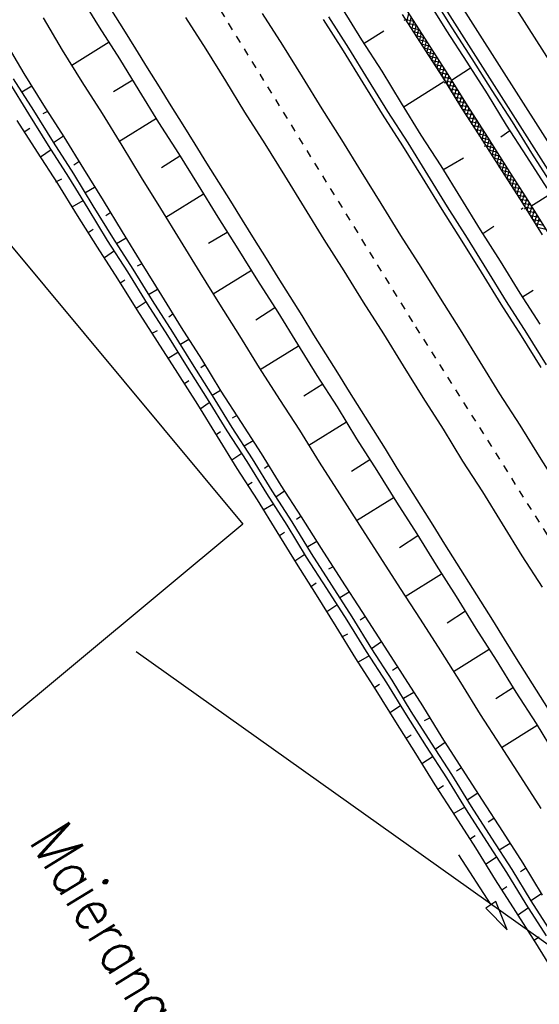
# Model space of a CAD drawing. Extents: x 448150 to 449332, y 437108 to 438384.
# Tile 104 of 172: x 448571 to 448606, y 437634 to 437700. Entities that reach past the tile are written whole.
import ezdxf

# ---------------------------------------------------------------- set-up
doc = ezdxf.new("R2010")
doc.units = 0
doc.header["$LTSCALE"] = 2
doc.header["$MEASUREMENT"] = 0
doc.linetypes.add('ACAD_ISO10W100W', pattern=[0.5, 0.25, -0.25])
doc.linetypes.add('AUSGEZOGEN', pattern=[0])
doc.layers.get('0').update_dxf_attribs({"linetype": 'AUSGEZOGEN'})
for name, color, linetype in [('BW-SCHRIFT', 250, 'AUSGEZOGEN'), ('DB-Bahnachse', 7, 'CONTINUOUS'), ('DB-Bestand', 8, 'CONTINUOUS'), ('DB-Boeschungen', 15, 'CONTINUOUS'), ('DB-Gleisachsen', 7, 'CONTINUOUS'), ('DB-GRABEN', 15, 'AUSGEZOGEN'), ('DB-Kabelanlagen', 15, 'CONTINUOUS'), ('DB-LS-Waende', 15, 'CONTINUOUS'), ('DB-Wegboeschungen', 15, 'CONTINUOUS'), ('DB-Wege', 15, 'CONTINUOUS'), ('FBRTOP', 250, 'AUSGEZOGEN'), ('SCHLITZRINNE', 200, 'AUSGEZOGEN'), ('STROMLTG', 4, 'AUSGEZOGEN')]:
    doc.layers.add(name, color=color, linetype=linetype)
doc.styles.add('ROMANS', font='romans.shx', dxfattribs={"width": 0.8})

# ---------------------------------------------------------------- blocks, each defined once
blk = doc.blocks.new('*X213')
at = {"color": 0, "linetype": 'ByBlock'}
for p, q in [((-504717, -436304), (-504305, -435893)), ((-504391, -436297), (-503980, -435886)), ((-503988, -436287), (-504381, -435894)), ((-503677, -436280), (-504070, -435887)), ((-504065, -436289), (-503655, -435879)), ((-503366, -436272), (-503758, -435881)), ((-503739, -436281), (-503330, -435872)), ((-503056, -436265), (-503447, -435874)), ((-503413, -436274), (-503004, -435865)), ((-502745, -436258), (-503135, -435867)), ((-503087, -436266), (-502679, -435858)), ((-502434, -436251), (-502824, -435861)), ((-502762, -436258), (-502354, -435851)), ((-502117, -436249), (-502512, -435854)), ((-502436, -436251), (-502035, -435849)), ((-501800, -436248), (-502198, -435850)), ((-502116, -436249), (-501715, -435848)), ((-501482, -436248), (-501881, -435849)), ((-501797, -436248), (-501396, -435847)), ((-501164, -436247), (-501564, -435848)), ((-501478, -436248), (-501077, -435846)), ((-500847, -436247), (-501246, -435847)), ((-501160, -436247), (-500758, -435845)), ((-500529, -436246), (-500929, -435846)), ((-500841, -436247), (-500438, -435844)), ((-500211, -436246), (-500612, -435845)), ((-500522, -436246), (-500119, -435843)), ((-499893, -436245), (-500295, -435844)), ((-500204, -436246), (-499798, -435840)), ((-499582, -436239), (-499978, -435843)), ((-499885, -436245), (-499473, -435833)), ((-499270, -436232), (-499665, -435838)), ((-499560, -436238), (-499148, -435827)), ((-498959, -436226), (-499353, -435831)), ((-499235, -436231), (-498823, -435820)), ((-498647, -436219), (-499042, -435824)), ((-498909, -436224), (-498498, -435813)), ((-498336, -436212), (-498730, -435818)), ((-498584, -436217), (-498172, -435806)), ((-498024, -436205), (-498419, -435811)), ((-498259, -436210), (-497847, -435799)), ((-497713, -436199), (-498107, -435804)), ((-497934, -436204), (-497522, -435792)), ((-497401, -436192), (-497796, -435797)), ((-497609, -436197), (-497197, -435785)), ((-497090, -436185), (-497484, -435791)), ((-497283, -436189), (-496872, -435778)), ((-496779, -436178), (-497173, -435784)), ((-496958, -436182), (-496546, -435771)), ((-496468, -436170), (-496861, -435777)), ((-496632, -436174), (-496221, -435764)), ((-496157, -436163), (-496550, -435771)), ((-496306, -436166), (-495896, -435757)), ((-495846, -436156), (-496238, -435764)), ((-495980, -436159), (-495571, -435750)), ((-495536, -436148), (-495927, -435757)), ((-495654, -436151), (-495246, -435743)), ((-495225, -436141), (-495615, -435751)), ((-495328, -436143), (-494921, -435736)), ((-494914, -436134), (-495304, -435744)), ((-495002, -436136), (-494595, -435729)), ((-494602, -436127), (-494992, -435737)), ((-494291, -436120), (-494681, -435731)), ((-494677, -436129), (-494270, -435722)), ((-493979, -436114), (-494369, -435724)), ((-494352, -436122), (-493945, -435715)), ((-493668, -436107), (-494058, -435717)), ((-494027, -436115), (-493620, -435708)), ((-493356, -436100), (-493746, -435710)), ((-493701, -436108), (-493295, -435701)), ((-493045, -436094), (-493435, -435704)), ((-493376, -436101), (-492969, -435694)), ((-492733, -436087), (-493123, -435697)), ((-493051, -436094), (-492644, -435687)), ((-492422, -436080), (-492812, -435690)), ((-492726, -436087), (-492320, -435680)), ((-492105, -436079), (-492500, -435684)), ((-492401, -436080), (-492000, -435679)), ((-491787, -436078), (-492185, -435680)), ((-492082, -436079), (-491681, -435678)), ((-491469, -436078), (-491868, -435679)), ((-491763, -436078), (-491362, -435677)), ((-491152, -436077), (-491551, -435678)), ((-491444, -436078), (-491043, -435676)), ((-490834, -436077), (-491234, -435677)), ((-491126, -436077), (-490724, -435675)), ((-490516, -436076), (-490917, -435676)), ((-490807, -436077), (-490404, -435674)), ((-490488, -436076), (-490085, -435673)), ((-506790, -436349), (-507185, -435954)), ((-506993, -436353), (-506581, -435941)), ((-506479, -436342), (-506873, -435948)), ((-506668, -436346), (-506256, -435934)), ((-506167, -436336), (-506562, -435941)), ((-506343, -436339), (-505931, -435927)), ((-505856, -436329), (-506250, -435934)), ((-506018, -436332), (-505606, -435920)), ((-505544, -436322), (-505939, -435928)), ((-505693, -436325), (-505281, -435913)), ((-505233, -436316), (-505627, -435921)), ((-505367, -436318), (-504955, -435906)), ((-504921, -436309), (-505316, -435914)), ((-505042, -436311), (-504630, -435899)), ((-504610, -436302), (-505004, -435908)), ((-504299, -436294), (-504693, -435901))]:
    blk.add_line(p, q, dxfattribs=at)

msp = doc.modelspace()

# ---------------------------------------------------------------- hatches: boundary and pattern name
at = {"layer": 'SCHLITZRINNE'}
h = msp.add_hatch(dxfattribs=at)
h.set_pattern_fill('_USER', color=256, scale=1.5, angle=45, style=0, pattern_type=0)
h.set_pattern_definition([(0.19809, (448696.2442, 437758.0261), (-0.005186, 1.499991), [])])
edge = h.paths.add_edge_path()
edge.add_arc((450103.943, 439168.643), 1992.851, 225.253931, 225.326505)
edge.add_arc((450104.379, 439169.084), 1993.471, 225.326505, 225.685513)
edge.add_arc((450114.112, 439179.052), 2007.404, 225.685514, 226.043274)
edge.add_arc((450116.374, 439181.397), 2010.661, 226.043274, 226.400342)
edge.add_arc((450108.345, 439172.967), 1999.019, 226.400342, 226.758448)
edge.add_arc((450107.359, 439171.918), 1997.58, 226.758448, 227.116898)
edge.add_arc((450114.22, 439179.306), 2007.663, 227.116898, 227.474446)
edge.add_arc((450112.044, 439176.933), 2004.443, 227.474446, 227.83238)
edge.add_arc((450107.824, 439172.273), 1998.156, 227.83238, 228.190877)
edge.add_arc((450107.663, 439172.094), 1997.915, 228.190877, 228.549748)
edge.add_arc((450107.034, 439171.381), 1996.965, 228.549748, 228.908704)
edge.add_arc((450111.572, 439176.585), 2003.869, 228.908704, 229.265964)
edge.add_arc((450119.093, 439185.318), 2015.394, 229.265964, 229.6222)
edge.add_arc((450115.134, 439180.663), 2009.284, 229.6222, 229.979919)
edge.add_arc((450101.808, 439164.793), 1988.56, 229.979919, 230.339497)
edge.add_arc((450135.905, 439205.921), 2041.985, 230.339497, 230.699144)
edge.add_arc((450015.788, 439059.171), 1852.343, 230.699144, 231.076753)
edge.add_arc((450440.038, 439584.513), 2527.6, 231.076753, 231.41321)
edge.add_arc((449605.176, 438538.206), 1189.037, 231.413211, 231.903765)
edge.add_arc((451876.599, 441435.451), 4870.53, 231.903765, 232.054115)
edge.add_arc((449764.385, 438726.671), 1435.572, 232.054115, 232.331051)
edge.add_arc((663048.573, 714993.472), 350453.466, 232.33105148, 232.33182369)
edge.add_arc((452105.708, 441751.773), 5260.885, 232.331837, 232.33814)
edge.add_arc((1083717.784, 1260087.558), 1038995.508, 232.338139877, 232.338829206)
edge.add_arc((362297.748, 325361.769), 141749.668, 52.33595822, 52.34101086, ccw=False)
edge.add_arc((130991.073, 25697.409), 520301.522, 52.33458173, 52.33595822, ccw=False)
edge.add_arc((597397.743, 629905.021), 242982.187, 232.33379622, 232.33674373)
edge.add_arc((1091510.304, 1270060.009), 1051651.236, 232.336743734, 232.337424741)
edge.add_arc((63904.407, -61307.138), 630166.935, 52.33651599, 52.337652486, ccw=False)
edge.add_line((448950.678, 437541.271), (448965.933, 437529.496))
edge.add_arc((450103.943, 439168.643), 1993.351, 225.253931, 225.326505)
edge.add_arc((450104.379, 439169.084), 1993.971, 225.326505, 225.633952)
h = msp.add_hatch(dxfattribs=at)
h.set_pattern_fill('_USER', color=256, scale=1.5, angle=45, style=0, pattern_type=0)
h.set_pattern_definition([(1.0848, (448717.7677, 437736.8698), (-0.0283982, 1.4997312), [])])
edge = h.paths.add_edge_path()
edge.add_arc((450104.379, 439169.084), 1993.971, 225.677136, 225.685513)
edge.add_arc((450114.112, 439179.052), 2007.904, 225.685514, 226.043274)
edge.add_arc((450116.374, 439181.397), 2011.161, 226.043274, 226.348764)
edge.add_arc((450103.943, 439168.643), 1992.851, 225.253931, 225.326505)
edge.add_arc((450104.379, 439169.084), 1993.471, 225.326505, 225.685513)
edge.add_arc((450114.112, 439179.052), 2007.404, 225.685514, 226.043274)
edge.add_arc((450116.374, 439181.397), 2010.661, 226.043274, 226.400342)
edge.add_arc((450108.345, 439172.967), 1999.019, 226.400342, 226.758448)
edge.add_arc((450107.359, 439171.918), 1997.58, 226.758448, 227.116898)
edge.add_arc((450114.22, 439179.306), 2007.663, 227.116898, 227.474446)
edge.add_arc((450112.044, 439176.933), 2004.443, 227.474446, 227.83238)
edge.add_arc((450107.824, 439172.273), 1998.156, 227.83238, 228.190877)
edge.add_arc((450107.663, 439172.094), 1997.915, 228.190877, 228.549748)
edge.add_arc((450107.034, 439171.381), 1996.965, 228.549748, 228.908704)
edge.add_arc((450111.572, 439176.585), 2003.869, 228.908704, 229.265964)
edge.add_arc((450119.093, 439185.318), 2015.394, 229.265964, 229.6222)
edge.add_arc((450115.134, 439180.663), 2009.284, 229.6222, 229.979919)
edge.add_arc((450101.808, 439164.793), 1988.56, 229.979919, 230.339497)
edge.add_arc((450135.905, 439205.921), 2041.985, 230.339497, 230.699144)
edge.add_arc((450015.788, 439059.171), 1852.343, 230.699144, 231.076753)
edge.add_arc((450440.038, 439584.513), 2527.6, 231.076753, 231.41321)
edge.add_arc((449605.176, 438538.206), 1189.037, 231.413211, 231.903765)
edge.add_arc((451876.599, 441435.451), 4870.53, 231.903765, 232.054115)
edge.add_arc((449764.385, 438726.671), 1435.572, 232.054115, 232.331051)
edge.add_arc((663048.573, 714993.472), 350453.466, 232.33105148, 232.33182369)
edge.add_arc((452105.708, 441751.773), 5260.885, 232.331837, 232.33814)
edge.add_arc((1083717.784, 1260087.558), 1038995.508, 232.338139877, 232.338829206)
edge.add_arc((362297.748, 325361.769), 141749.668, 52.33595822, 52.34101086, ccw=False)
edge.add_arc((130991.073, 25697.409), 520301.522, 52.33458173, 52.33595822, ccw=False)
edge.add_arc((597397.743, 629905.021), 242982.187, 232.33379622, 232.33674373)
edge.add_arc((1091510.304, 1270060.009), 1051651.236, 232.336743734, 232.337424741)
edge.add_arc((63904.407, -61307.138), 630166.935, 52.33651599, 52.337652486, ccw=False)
edge.add_line((448950.678, 437541.271), (448965.933, 437529.496))
h = msp.add_hatch(dxfattribs=at)
h.set_pattern_fill('_USER', color=256, scale=1.5, angle=45, style=0, pattern_type=0)
h.set_pattern_definition([(1.92282, (448737.9663, 437717.5835), (-0.05033, 1.4991554), [])])
edge = h.paths.add_edge_path()
edge.add_arc((450116.374, 439181.397), 2011.161, 226.391578, 226.400342)
edge.add_arc((450108.345, 439172.967), 1999.519, 226.400342, 226.758448)
edge.add_arc((450107.359, 439171.918), 1998.08, 226.758448, 227.116898)
edge.add_arc((450114.22, 439179.306), 2008.163, 227.116898, 227.474446)
edge.add_arc((450112.044, 439176.933), 2004.943, 227.474446, 227.83238)
edge.add_arc((450107.824, 439172.273), 1998.656, 227.83238, 228.068653)
edge.add_arc((450103.943, 439168.643), 1992.851, 225.253931, 225.326505)
edge.add_arc((450104.379, 439169.084), 1993.471, 225.326505, 225.685513)
edge.add_arc((450114.112, 439179.052), 2007.404, 225.685514, 226.043274)
edge.add_arc((450116.374, 439181.397), 2010.661, 226.043274, 226.400342)
edge.add_arc((450108.345, 439172.967), 1999.019, 226.400342, 226.758448)
edge.add_arc((450107.359, 439171.918), 1997.58, 226.758448, 227.116898)
edge.add_arc((450114.22, 439179.306), 2007.663, 227.116898, 227.474446)
edge.add_arc((450112.044, 439176.933), 2004.443, 227.474446, 227.83238)
edge.add_arc((450107.824, 439172.273), 1998.156, 227.83238, 228.190877)
edge.add_arc((450107.663, 439172.094), 1997.915, 228.190877, 228.549748)
edge.add_arc((450107.034, 439171.381), 1996.965, 228.549748, 228.908704)
edge.add_arc((450111.572, 439176.585), 2003.869, 228.908704, 229.265964)
edge.add_arc((450119.093, 439185.318), 2015.394, 229.265964, 229.6222)
edge.add_arc((450115.134, 439180.663), 2009.284, 229.6222, 229.979919)
edge.add_arc((450101.808, 439164.793), 1988.56, 229.979919, 230.339497)
edge.add_arc((450135.905, 439205.921), 2041.985, 230.339497, 230.699144)
edge.add_arc((450015.788, 439059.171), 1852.343, 230.699144, 231.076753)
edge.add_arc((450440.038, 439584.513), 2527.6, 231.076753, 231.41321)
edge.add_arc((449605.176, 438538.206), 1189.037, 231.413211, 231.903765)
edge.add_arc((451876.599, 441435.451), 4870.53, 231.903765, 232.054115)
edge.add_arc((449764.385, 438726.671), 1435.572, 232.054115, 232.331051)
edge.add_arc((663048.573, 714993.472), 350453.466, 232.33105148, 232.33182369)
edge.add_arc((452105.708, 441751.773), 5260.885, 232.331837, 232.33814)
edge.add_arc((1083717.784, 1260087.558), 1038995.508, 232.338139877, 232.338829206)
edge.add_arc((362297.748, 325361.769), 141749.668, 52.33595822, 52.34101086, ccw=False)
edge.add_arc((130991.073, 25697.409), 520301.522, 52.33458173, 52.33595822, ccw=False)
edge.add_arc((597397.743, 629905.021), 242982.187, 232.33379622, 232.33674373)
edge.add_arc((1091510.304, 1270060.009), 1051651.236, 232.336743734, 232.337424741)
edge.add_arc((63904.407, -61307.138), 630166.935, 52.33651599, 52.337652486, ccw=False)
edge.add_line((448950.678, 437541.271), (448965.933, 437529.496))
h = msp.add_hatch(dxfattribs=at)
h.set_pattern_fill('_USER', color=256, scale=1.5, angle=45, style=0, pattern_type=0)
h.set_pattern_definition([(5.43336, (448830.8072, 437635.437), (-0.142032, 1.4932605), [])])
edge = h.paths.add_edge_path()
edge.add_arc((450115.134, 439180.663), 2009.784, 229.703318, 229.979919)
edge.add_arc((450101.808, 439164.793), 1989.06, 229.979919, 230.339497)
edge.add_arc((450135.905, 439205.921), 2042.485, 230.339497, 230.699144)
edge.add_arc((450015.788, 439059.171), 1852.843, 230.699144, 231.076753)
edge.add_arc((450440.038, 439584.513), 2528.1, 231.076753, 231.211068)
edge.add_arc((450103.943, 439168.643), 1992.851, 225.253931, 225.326505)
edge.add_arc((450104.379, 439169.084), 1993.471, 225.326505, 225.685513)
edge.add_arc((450114.112, 439179.052), 2007.404, 225.685514, 226.043274)
edge.add_arc((450116.374, 439181.397), 2010.661, 226.043274, 226.400342)
edge.add_arc((450108.345, 439172.967), 1999.019, 226.400342, 226.758448)
edge.add_arc((450107.359, 439171.918), 1997.58, 226.758448, 227.116898)
edge.add_arc((450114.22, 439179.306), 2007.663, 227.116898, 227.474446)
edge.add_arc((450112.044, 439176.933), 2004.443, 227.474446, 227.83238)
edge.add_arc((450107.824, 439172.273), 1998.156, 227.83238, 228.190877)
edge.add_arc((450107.663, 439172.094), 1997.915, 228.190877, 228.549748)
edge.add_arc((450107.034, 439171.381), 1996.965, 228.549748, 228.908704)
edge.add_arc((450111.572, 439176.585), 2003.869, 228.908704, 229.265964)
edge.add_arc((450119.093, 439185.318), 2015.394, 229.265964, 229.6222)
edge.add_arc((450115.134, 439180.663), 2009.284, 229.6222, 229.979919)
edge.add_arc((450101.808, 439164.793), 1988.56, 229.979919, 230.339497)
edge.add_arc((450135.905, 439205.921), 2041.985, 230.339497, 230.699144)
edge.add_arc((450015.788, 439059.171), 1852.343, 230.699144, 231.076753)
edge.add_arc((450440.038, 439584.513), 2527.6, 231.076753, 231.41321)
edge.add_arc((449605.176, 438538.206), 1189.037, 231.413211, 231.903765)
edge.add_arc((451876.599, 441435.451), 4870.53, 231.903765, 232.054115)
edge.add_arc((449764.385, 438726.671), 1435.572, 232.054115, 232.331051)
edge.add_arc((663048.573, 714993.472), 350453.466, 232.33105148, 232.33182369)
edge.add_arc((452105.708, 441751.773), 5260.885, 232.331837, 232.33814)
edge.add_arc((1083717.784, 1260087.558), 1038995.508, 232.338139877, 232.338829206)
edge.add_arc((362297.748, 325361.769), 141749.668, 52.33595822, 52.34101086, ccw=False)
edge.add_arc((130991.073, 25697.409), 520301.522, 52.33458173, 52.33595822, ccw=False)
edge.add_arc((597397.743, 629905.021), 242982.187, 232.33379622, 232.33674373)
edge.add_arc((1091510.304, 1270060.009), 1051651.236, 232.336743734, 232.337424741)
edge.add_arc((63904.407, -61307.138), 630166.935, 52.33651599, 52.337652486, ccw=False)
edge.add_line((448950.678, 437541.271), (448965.933, 437529.496))

# ---------------------------------------------------------------- linework, layer by layer
at = {"layer": 'BW-SCHRIFT'}
msp.add_lwpolyline([(448546.579, 437714.251), (448586.345, 437666.473), (448558.435, 437643.243), (448518.668, 437691.02)], close=True, dxfattribs=at)
at = {"layer": 'DB-Bahnachse', "linetype": 'ACAD_ISO10W100W'}
for p, q in [((448577.502, 437712.774), (448597.918, 437679.69)), ((448597.918, 437679.69), (448624.177, 437638.196))]:
    msp.add_line(p, q, dxfattribs=at)
at = {"layer": 'DB-Boeschungen', "linetype": 'Continuous'}
for p, q in [((448575.41, 437701.891), (448576.724, 437699.755)), ((448598.7, 437701.608), (448599.99, 437699.516)), ((448572.985, 437700.375), (448574.253, 437698.215)), ((448593.002, 437701.006), (448594.293, 437698.914)), ((448597.031, 437700.589), (448598.388, 437698.475)), ((448576.724, 437699.755), (448578.081, 437697.641)), ((448597.168, 437700.21), (448597.212, 437700.233)), ((448594.474, 437698.669), (448595.787, 437699.506)), ((448599.99, 437699.516), (448601.348, 437697.402)), ((448577.402, 437698.754), (448574.887, 437697.192)), ((448594.293, 437698.914), (448595.651, 437696.8)), ((448598.388, 437698.475), (448599.723, 437696.406)), ((448574.253, 437698.215), (448575.566, 437696.079)), ((448578.081, 437697.641), (448579.394, 437695.504)), ((448601.348, 437697.402), (448602.706, 437695.288)), ((448595.651, 437696.8), (448596.964, 437694.663)), ((448600.329, 437696.209), (448601.597, 437697.024)), ((448575.566, 437696.079), (448576.924, 437693.965)), ((448578.987, 437696.194), (448577.696, 437695.424)), ((448597.1, 437694.396), (448599.815, 437696.116)), ((448599.723, 437696.406), (448601.037, 437694.269)), ((448599.86, 437696.027), (448599.905, 437696.049)), ((448579.394, 437695.504), (448580.708, 437693.367)), ((448602.706, 437695.288), (448603.996, 437693.196)), ((448596.964, 437694.663), (448598.277, 437692.526)), ((448576.924, 437693.965), (448578.237, 437691.828)), ((448601.037, 437694.269), (448602.394, 437692.155)), ((448580.571, 437693.634), (448578.056, 437692.072)), ((448580.708, 437693.367), (448582.043, 437691.298)), ((448603.996, 437693.196), (448605.354, 437691.082)), ((448598.277, 437692.526), (448599.612, 437690.457)), ((448604.245, 437692.818), (448603.622, 437692.388)), ((448578.237, 437691.828), (448579.55, 437689.691)), ((448602.394, 437692.155), (448603.729, 437690.085)), ((448582.043, 437691.298), (448583.356, 437689.161)), ((448602.531, 437691.776), (448602.576, 437691.799)), ((448582.133, 437691.12), (448580.91, 437690.328)), ((448599.748, 437690.189), (448601.128, 437691.005)), ((448605.354, 437691.082), (448606.712, 437688.968)), ((448599.612, 437690.457), (448600.925, 437688.32)), ((448603.729, 437690.085), (448605.087, 437687.971)), ((448579.55, 437689.691), (448580.841, 437687.599)), ((448583.718, 437688.56), (448581.203, 437686.998)), ((448583.356, 437689.161), (448584.669, 437687.024)), ((448605.648, 437687.752), (448606.961, 437688.589)), ((448600.925, 437688.32), (448602.238, 437686.183)), ((448605.087, 437687.971), (448606.4, 437685.835)), ((448580.841, 437687.599), (448582.154, 437685.462)), ((448604.997, 437687.572), (448605.134, 437687.659)), ((448605.224, 437687.592), (448605.269, 437687.615)), ((448584.669, 437687.024), (448586.027, 437684.91)), ((448585.303, 437686), (448584.056, 437685.253)), ((448602.238, 437686.183), (448603.596, 437684.069)), ((448602.419, 437685.939), (448603.171, 437686.415)), ((448582.154, 437685.462), (448583.467, 437683.326)), ((448586.027, 437684.91), (448587.34, 437682.774)), ((448603.596, 437684.069), (448604.909, 437681.933)), ((448583.467, 437683.326), (448584.78, 437681.189)), ((448586.932, 437683.464), (448584.373, 437681.879)), ((448587.34, 437682.774), (448588.698, 437680.659)), ((448604.909, 437681.933), (448606.244, 437679.863)), ((448605.09, 437681.688), (448605.793, 437682.133)), ((448584.78, 437681.189), (448586.138, 437679.075)), ((448588.494, 437680.949), (448587.226, 437680.134)), ((448588.698, 437680.659), (448590.011, 437678.523)), ((448586.138, 437679.075), (448587.451, 437676.938)), ((448590.079, 437678.389), (448587.519, 437676.804)), ((448590.011, 437678.523), (448591.301, 437676.431)), ((448587.451, 437676.938), (448588.809, 437674.824)), ((448591.301, 437676.431), (448592.659, 437674.317)), ((448591.708, 437675.852), (448590.44, 437675.038)), ((448588.809, 437674.824), (448590.144, 437672.755)), ((448592.659, 437674.317), (448593.972, 437672.18)), ((448590.144, 437672.755), (448591.457, 437670.618)), ((448593.293, 437673.293), (448590.778, 437671.731)), ((448593.972, 437672.18), (448595.33, 437670.066)), ((448594.855, 437670.778), (448593.631, 437669.986)), ((448591.457, 437670.618), (448592.815, 437668.504)), ((448595.33, 437670.066), (448596.643, 437667.929)), ((448592.815, 437668.504), (448594.173, 437666.39)), ((448596.484, 437668.241), (448593.969, 437666.679)), ((448596.643, 437667.929), (448598.001, 437665.815)), ((448594.173, 437666.39), (448595.53, 437664.276)), ((448598.069, 437665.681), (448596.845, 437664.889)), ((448598.001, 437665.815), (448599.291, 437663.723)), ((448595.53, 437664.276), (448596.888, 437662.162)), ((448599.291, 437663.723), (448600.649, 437661.609)), ((448599.653, 437663.122), (448597.228, 437661.605)), ((448596.888, 437662.162), (448598.223, 437660.092)), ((448600.649, 437661.609), (448601.962, 437659.472)), ((448601.26, 437660.63), (448600.036, 437659.838)), ((448598.223, 437660.092), (448599.581, 437657.978)), ((448601.962, 437659.472), (448603.32, 437657.358)), ((448599.581, 437657.978), (448600.938, 437655.864)), ((448602.845, 437658.07), (448600.463, 437656.576)), ((448603.32, 437657.358), (448604.633, 437655.221)), ((448600.938, 437655.864), (448602.252, 437653.727)), ((448604.474, 437655.533), (448603.295, 437654.764)), ((448604.633, 437655.221), (448605.991, 437653.107)), ((448602.252, 437653.727), (448603.609, 437651.613)), ((448606.059, 437652.974), (448603.677, 437651.48)), ((448605.991, 437653.107), (448607.281, 437651.015)), ((448603.609, 437651.613), (448604.944, 437649.544)), ((448604.944, 437649.544), (448606.302, 437647.43))]:
    msp.add_line(p, q, dxfattribs=at)
at = {"layer": 'DB-Gleisachsen', "linetype": 'Continuous'}
for p, q in [((448582.51, 437700.402), (448583.868, 437698.288)), ((448587.651, 437700.665), (448589.009, 437698.551)), ((448589.009, 437698.551), (448590.322, 437696.414)), ((448583.868, 437698.288), (448585.181, 437696.152)), ((448585.181, 437696.152), (448586.472, 437694.059)), ((448590.322, 437696.414), (448591.635, 437694.277)), ((448586.472, 437694.059), (448587.829, 437691.945)), ((448591.635, 437694.277), (448592.97, 437692.208)), ((448587.829, 437691.945), (448589.142, 437689.809)), ((448592.97, 437692.208), (448594.284, 437690.071)), ((448594.284, 437690.071), (448595.597, 437687.935)), ((448589.142, 437689.809), (448590.456, 437687.672)), ((448595.597, 437687.935), (448596.91, 437685.798)), ((448590.456, 437687.672), (448591.769, 437685.535)), ((448591.769, 437685.535), (448593.127, 437683.421)), ((448596.91, 437685.798), (448598.268, 437683.684)), ((448593.127, 437683.421), (448594.417, 437681.329)), ((448598.268, 437683.684), (448599.558, 437681.592)), ((448594.417, 437681.329), (448595.775, 437679.215)), ((448599.558, 437681.592), (448600.916, 437679.478)), ((448600.916, 437679.478), (448602.229, 437677.341)), ((448595.775, 437679.215), (448597.088, 437677.078)), ((448602.229, 437677.341), (448603.542, 437675.204)), ((448597.088, 437677.078), (448598.401, 437674.942)), ((448598.401, 437674.942), (448599.759, 437672.828)), ((448603.542, 437675.204), (448604.9, 437673.09)), ((448599.759, 437672.828), (448601.072, 437670.691)), ((448604.9, 437673.09), (448606.19, 437670.998)), ((448606.19, 437670.998), (448607.548, 437668.884)), ((448601.072, 437670.691), (448602.407, 437668.621)), ((448602.407, 437668.621), (448603.72, 437666.485)), ((448603.72, 437666.485), (448605.033, 437664.348)), ((448605.033, 437664.348), (448606.391, 437662.234))]:
    msp.add_line(p, q, dxfattribs=at)
at = {"layer": 'DB-GRABEN', "linetype": 'Continuous'}
for p, q in [((448597.364, 437700.815), (448598.722, 437698.701)), ((448570.42, 437698.818), (448571.689, 437696.659)), ((448598.722, 437698.701), (448600.08, 437696.587)), ((448571.689, 437696.659), (448573.002, 437694.522)), ((448600.08, 437696.587), (448601.37, 437694.495)), ((448570.684, 437696.09), (448571.997, 437693.953)), ((448570.973, 437696.293), (448572.331, 437694.179)), ((448572.229, 437695.811), (448571.539, 437695.403)), ((448573.002, 437694.522), (448574.359, 437692.408)), ((448601.37, 437694.495), (448602.728, 437692.381)), ((448571.997, 437693.953), (448573.31, 437691.816)), ((448572.331, 437694.179), (448573.644, 437692.042)), ((448573.27, 437694.097), (448572.959, 437693.938)), ((448571.218, 437693.5), (448572.576, 437691.386)), ((448571.715, 437692.743), (448572.094, 437692.992)), ((448573.31, 437691.816), (448574.668, 437689.702)), ((448573.644, 437692.042), (448575.002, 437689.928)), ((448574.334, 437692.45), (448573.667, 437691.998)), ((448574.359, 437692.408), (448575.673, 437690.271)), ((448602.728, 437692.381), (448604.086, 437690.267)), ((448572.576, 437691.386), (448573.933, 437689.272)), ((448573.514, 437691.527), (448572.802, 437691.052)), ((448575.376, 437690.736), (448575.042, 437690.51)), ((448575.002, 437689.928), (448576.315, 437687.791)), ((448575.673, 437690.271), (448576.986, 437688.135)), ((448604.086, 437690.267), (448605.443, 437688.153)), ((448573.821, 437689.383), (448574.222, 437689.587)), ((448573.933, 437689.272), (448575.246, 437687.135)), ((448574.668, 437689.702), (448575.958, 437687.61)), ((448576.417, 437689.022), (448575.772, 437688.637)), ((448575.641, 437688.122), (448574.907, 437687.691)), ((448576.986, 437688.135), (448578.276, 437686.042)), ((448605.443, 437688.153), (448606.734, 437686.061)), ((448575.958, 437687.61), (448577.271, 437685.473)), ((448576.315, 437687.791), (448577.628, 437685.655)), ((448577.503, 437687.331), (448577.17, 437687.105)), ((448575.246, 437687.135), (448576.604, 437685.021)), ((448575.993, 437686), (448576.327, 437686.226)), ((448578.276, 437686.042), (448579.589, 437683.906)), ((448577.271, 437685.473), (448578.629, 437683.359)), ((448577.628, 437685.655), (448578.986, 437683.541)), ((448578.545, 437685.617), (448577.899, 437685.232)), ((448576.604, 437685.021), (448577.962, 437682.907)), ((448577.746, 437684.761), (448577.079, 437684.309)), ((448579.587, 437683.903), (448579.275, 437683.744)), ((448579.589, 437683.906), (448580.903, 437681.769)), ((448578.629, 437683.359), (448579.942, 437681.222)), ((448578.986, 437683.541), (448580.276, 437681.449)), ((448577.962, 437682.907), (448579.252, 437680.815)), ((448578.121, 437682.595), (448578.454, 437682.821)), ((448580.628, 437682.189), (448580.027, 437681.827)), ((448579.874, 437681.356), (448579.207, 437680.904)), ((448580.276, 437681.449), (448581.634, 437679.335)), ((448580.903, 437681.769), (448582.216, 437679.632)), ((448579.252, 437680.815), (448580.61, 437678.701)), ((448579.942, 437681.222), (448581.3, 437679.108)), ((448581.692, 437680.542), (448581.403, 437680.339)), ((448580.27, 437679.257), (448580.627, 437679.439)), ((448581.634, 437679.335), (448582.947, 437677.198)), ((448582.216, 437679.632), (448583.574, 437677.518)), ((448580.61, 437678.701), (448581.968, 437676.587)), ((448581.3, 437679.108), (448582.613, 437676.972)), ((448582.733, 437678.829), (448582.177, 437678.489)), ((448582.002, 437677.951), (448581.357, 437677.566)), ((448583.574, 437677.518), (448584.887, 437675.381)), ((448582.613, 437676.972), (448583.971, 437674.858)), ((448582.947, 437677.198), (448584.305, 437675.084)), ((448583.82, 437677.137), (448583.53, 437676.934)), ((448581.968, 437676.587), (448583.325, 437674.473)), ((448582.443, 437675.875), (448582.732, 437676.078)), ((448584.861, 437675.423), (448584.305, 437675.084)), ((448584.887, 437675.381), (448586.244, 437673.267)), ((448583.971, 437674.858), (448585.284, 437672.721)), ((448584.305, 437675.084), (448585.618, 437672.947)), ((448583.325, 437674.473), (448584.639, 437672.336)), ((448584.107, 437674.59), (448583.484, 437674.161)), ((448585.947, 437673.732), (448585.635, 437673.573)), ((448585.284, 437672.721), (448586.619, 437670.651)), ((448585.618, 437672.947), (448586.976, 437670.833)), ((448586.244, 437673.267), (448587.579, 437671.198)), ((448584.571, 437672.47), (448584.86, 437672.673)), ((448584.639, 437672.336), (448585.952, 437670.199)), ((448587.033, 437672.041), (448586.432, 437671.679)), ((448586.28, 437671.208), (448585.612, 437670.756)), ((448586.976, 437670.833), (448588.289, 437668.696)), ((448587.579, 437671.198), (448588.893, 437669.061)), ((448585.952, 437670.199), (448587.309, 437668.085)), ((448586.619, 437670.651), (448587.932, 437668.515)), ((448588.052, 437670.372), (448587.808, 437670.191)), ((448586.676, 437669.109), (448586.987, 437669.268)), ((448588.893, 437669.061), (448590.25, 437666.947)), ((448587.309, 437668.085), (448588.623, 437665.948)), ((448587.932, 437668.515), (448589.29, 437666.401)), ((448588.289, 437668.696), (448589.624, 437666.627)), ((448589.139, 437668.68), (448588.56, 437668.273)), ((448588.407, 437667.803), (448587.717, 437667.395)), ((448590.225, 437666.989), (448589.936, 437666.786)), ((448590.25, 437666.947), (448591.608, 437664.833)), ((448589.29, 437666.401), (448590.603, 437664.264)), ((448589.624, 437666.627), (448590.937, 437664.49)), ((448588.623, 437665.948), (448589.913, 437663.856)), ((448588.803, 437665.704), (448589.137, 437665.93)), ((448591.311, 437665.298), (448590.71, 437664.936)), ((448591.608, 437664.833), (448592.966, 437662.719)), ((448590.512, 437664.442), (448589.845, 437663.99)), ((448590.603, 437664.264), (448591.961, 437662.15)), ((448590.937, 437664.49), (448592.295, 437662.376)), ((448589.913, 437663.856), (448591.271, 437661.742)), ((448592.397, 437663.607), (448592.085, 437663.448)), ((448590.887, 437662.276), (448591.265, 437662.525)), ((448591.961, 437662.15), (448593.319, 437660.036)), ((448592.295, 437662.376), (448593.652, 437660.262)), ((448592.966, 437662.719), (448594.323, 437660.605)), ((448591.271, 437661.742), (448592.584, 437659.605)), ((448593.483, 437661.916), (448592.838, 437661.53)), ((448592.64, 437661.037), (448591.973, 437660.585)), ((448593.652, 437660.262), (448594.966, 437658.125)), ((448594.547, 437660.269), (448594.213, 437660.043)), ((448594.323, 437660.605), (448595.658, 437658.536)), ((448592.584, 437659.605), (448593.897, 437657.469)), ((448593.319, 437660.036), (448594.609, 437657.944)), ((448592.992, 437658.915), (448593.393, 437659.12)), ((448595.633, 437658.578), (448594.966, 437658.125)), ((448595.658, 437658.536), (448597.016, 437656.422)), ((448594.813, 437657.655), (448594.078, 437657.224)), ((448594.609, 437657.944), (448595.967, 437655.83)), ((448594.966, 437658.125), (448596.323, 437656.011)), ((448593.897, 437657.469), (448595.255, 437655.355)), ((448596.719, 437656.886), (448596.385, 437656.66)), ((448597.016, 437656.422), (448598.374, 437654.308)), ((448595.12, 437655.51), (448595.498, 437655.759)), ((448595.967, 437655.83), (448597.28, 437653.693)), ((448596.323, 437656.011), (448597.614, 437653.919)), ((448595.255, 437655.355), (448596.568, 437653.218)), ((448597.805, 437655.195), (448597.115, 437654.787)), ((448596.918, 437654.294), (448596.206, 437653.819)), ((448598.374, 437654.308), (448599.687, 437652.171)), ((448597.28, 437653.693), (448598.638, 437651.579)), ((448597.614, 437653.919), (448598.971, 437651.805)), ((448596.568, 437653.218), (448597.926, 437651.104)), ((448598.847, 437653.481), (448598.491, 437653.3)), ((448597.292, 437652.128), (448597.626, 437652.354)), ((448598.638, 437651.579), (448599.995, 437649.465)), ((448598.971, 437651.805), (448600.329, 437649.691)), ((448599.91, 437651.835), (448599.243, 437651.382)), ((448599.687, 437652.171), (448601.045, 437650.057)), ((448597.926, 437651.104), (448599.216, 437649.012)), ((448599.09, 437650.912), (448598.334, 437650.414)), ((448600.329, 437649.691), (448601.642, 437647.554)), ((448600.997, 437650.143), (448600.663, 437649.917)), ((448601.045, 437650.057), (448602.38, 437647.987)), ((448599.216, 437649.012), (448600.574, 437646.898)), ((448599.42, 437648.723), (448599.798, 437648.971)), ((448599.995, 437649.465), (448601.309, 437647.328)), ((448602.083, 437648.452), (448601.371, 437647.977)), ((448602.38, 437647.987), (448603.738, 437645.873)), ((448601.218, 437647.506), (448600.483, 437647.076)), ((448601.309, 437647.328), (448602.666, 437645.214)), ((448601.642, 437647.554), (448603, 437645.44)), ((448600.574, 437646.898), (448601.932, 437644.784)), ((448603.169, 437646.761), (448602.791, 437646.512)), ((448603.738, 437645.873), (448605.095, 437643.759)), ((448601.525, 437645.362), (448601.903, 437645.611)), ((448602.666, 437645.214), (448604.001, 437643.145)), ((448603, 437645.44), (448604.358, 437643.326)), ((448604.255, 437645.07), (448603.52, 437644.639)), ((448600.789, 437644.323), (448602.973, 437640.972)), ((448601.932, 437644.784), (448603.245, 437642.647)), ((448603.323, 437644.146), (448602.611, 437643.671)), ((448605.095, 437643.759), (448606.408, 437641.623)), ((448604.001, 437643.145), (448605.314, 437641.008)), ((448604.358, 437643.326), (448605.648, 437641.234)), ((448605.274, 437643.4), (448604.94, 437643.174)), ((448603.245, 437642.647), (448604.603, 437640.533)), ((448603.697, 437641.98), (448604.031, 437642.206)), ((448606.36, 437641.709), (448605.648, 437641.234)), ((448603.308, 437641.19), (448602.973, 437640.972)), ((448604.065, 437639.296), (448603.308, 437641.19)), ((448605.648, 437641.234), (448607.006, 437639.12)), ((448602.973, 437640.972), (448602.638, 437640.753)), ((448602.638, 437640.753), (448604.065, 437639.296)), ((448604.603, 437640.533), (448605.96, 437638.419)), ((448605.495, 437640.763), (448604.739, 437640.266)), ((448605.314, 437641.008), (448606.672, 437638.894)), ((448605.825, 437638.574), (448606.203, 437638.823)), ((448605.96, 437638.419), (448607.251, 437636.327))]:
    msp.add_line(p, q, dxfattribs=at)
at = {"layer": 'DB-Kabelanlagen', "linetype": 'Continuous'}
for p, q in [((448592.081, 437700.453), (448593.439, 437698.339)), ((448591.725, 437700.271), (448593.082, 437698.157)), ((448593.082, 437698.157), (448594.396, 437696.02)), ((448593.439, 437698.339), (448594.752, 437696.202)), ((448594.396, 437696.02), (448595.686, 437693.928)), ((448594.752, 437696.202), (448596.043, 437694.11)), ((448595.686, 437693.928), (448597.044, 437691.814)), ((448596.043, 437694.11), (448597.4, 437691.996)), ((448597.044, 437691.814), (448598.357, 437689.677)), ((448597.4, 437691.996), (448598.713, 437689.859)), ((448598.713, 437689.859), (448600.027, 437687.723)), ((448598.357, 437689.677), (448599.67, 437687.541)), ((448599.67, 437687.541), (448601.028, 437685.427)), ((448600.027, 437687.723), (448601.384, 437685.609)), ((448601.028, 437685.427), (448602.318, 437683.335)), ((448601.384, 437685.609), (448602.675, 437683.516)), ((448602.318, 437683.335), (448603.631, 437681.198)), ((448602.675, 437683.516), (448603.988, 437681.38)), ((448603.988, 437681.38), (448605.346, 437679.266)), ((448603.631, 437681.198), (448604.989, 437679.084)), ((448604.989, 437679.084), (448606.302, 437676.947)), ((448605.346, 437679.266), (448606.659, 437677.129))]:
    msp.add_line(p, q, dxfattribs=at)
at = {"layer": 'DB-LS-Waende', "linetype": 'Continuous'}
msp.add_ellipse((458333.601, 443764.766), major_axis=(-6095.542, 9736.299), ratio=1, start_param=1.565716, end_param=1.574099, dxfattribs=at)
at = {"layer": 'DB-Wegboeschungen', "linetype": 'Continuous'}
for p, q in [((448599.034, 437701.834), (448600.347, 437699.698)), ((448600.347, 437699.698), (448601.682, 437697.628)), ((448601.682, 437697.628), (448603.04, 437695.514)), ((448603.04, 437695.514), (448604.397, 437693.4)), ((448604.397, 437693.4), (448605.688, 437691.308)), ((448605.688, 437691.308), (448607.046, 437689.194))]:
    msp.add_line(p, q, dxfattribs=at)
at = {"layer": 'DB-Wege', "linetype": 'Continuous'}
for p, q in [((448598.562, 437710.564), (448630.201, 437660.804)), ((448596.031, 437708.955), (448627.669, 437659.195)), ((448595.187, 437708.418), (448626.825, 437658.658))]:
    msp.add_line(p, q, dxfattribs=at)
at = {"layer": 'FBRTOP'}
for points in [[(448962.287, 437556.312, -0.000002), (448991.973, 437533.398, 0.000001), (449021.658, 437510.484, 0), (449059.524, 437481.257, 0), (449100.819, 437449.382, 0.000002), (449140.4, 437418.831, -0.000003), (449179.981, 437388.28, -0.000002), (449197.089, 437375.075, 0.000004)], [(448881.988, 437575.026, 0.000003), (448891.884, 437567.387, -0.000022), (448901.78, 437559.749, -0.000006), (448911.675, 437552.112, 0.000013), (448921.57, 437544.474, 0.000003), (448931.465, 437536.836, -0.000005), (448941.36, 437529.199, 0), (448949.808, 437522.678, 0.000001)], [(448902.917, 437602.137, 0.000003), (448912.812, 437594.5, -0.000022)]]:
    msp.add_lwpolyline(points, format="xyb", dxfattribs=at)
at = {"layer": 'FBRTOP', "const_width": 0.5}
for points in [[(448933.332, 437559.712, 0.000003), (448943.227, 437552.075, -0.000005), (448953.122, 437544.437, -0.000002), (448982.808, 437521.524, 0.000001), (449012.493, 437498.61, 0), (449050.358, 437469.383, 0), (449091.654, 437437.508, 0.000002), (449131.235, 437406.957, -0.000003), (449170.816, 437376.406, -0.000001), (449185.277, 437365.244, 0.000004)], [(448960.466, 437553.953, -0.000002), (448990.152, 437531.039)], [(449098.999, 437447.023, 0.000002), (449138.58, 437416.472, -0.000003), (449178.161, 437385.922, -0.000002), (449194.742, 437373.122, 0.000004)], [(448901.097, 437599.778, 0.000003), (448910.992, 437592.141, -0.000022)], [(448893.751, 437590.263, 0.000003), (448903.647, 437582.626, -0.000022)]]:
    msp.add_lwpolyline(points, format="xyb", dxfattribs=at)
at = {"layer": 'SCHLITZRINNE'}
msp.add_lwpolyline([(448891.307, 437587.097, 0.000003), (448901.202, 437579.459, -0.000022), (448911.098, 437571.822, -0.000006), (448920.993, 437564.184, 0.000013), (448930.888, 437556.546, 0.000003), (448940.783, 437548.908, -0.000005), (448950.678, 437541.271, -0.000001), (448965.933, 437529.496, 0.000001)], format="xyb", dxfattribs=at)
at = {"layer": 'STROMLTG', "flags": 128}
msp.add_lwpolyline([(449095.424, 437290.457), (448919.454, 437415.951), (448579.197, 437657.906)], dxfattribs=at)

# ---------------------------------------------------------------- block references
at = {"layer": 'DB-GRABEN', "linetype": 'Continuous', "xscale": 0.0009999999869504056, "yscale": 0.0009999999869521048, "zscale": 0.001, "rotation": 301.4796983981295}
msp.add_blockref('*X213', (449234.109, 437495.771), dxfattribs=at)

# ---------------------------------------------------------------- texts
at = {"layer": 'DB-Bestand', "linetype": 'Continuous', "style": 'ROMANS', "oblique": 0, "width": 0.8334}
msp.add_text('Maierangerwiesen', height=3, rotation=301.4797, dxfattribs=at).set_placement((448571.963, 437645.252))

doc.saveas('drawing.dxf')
